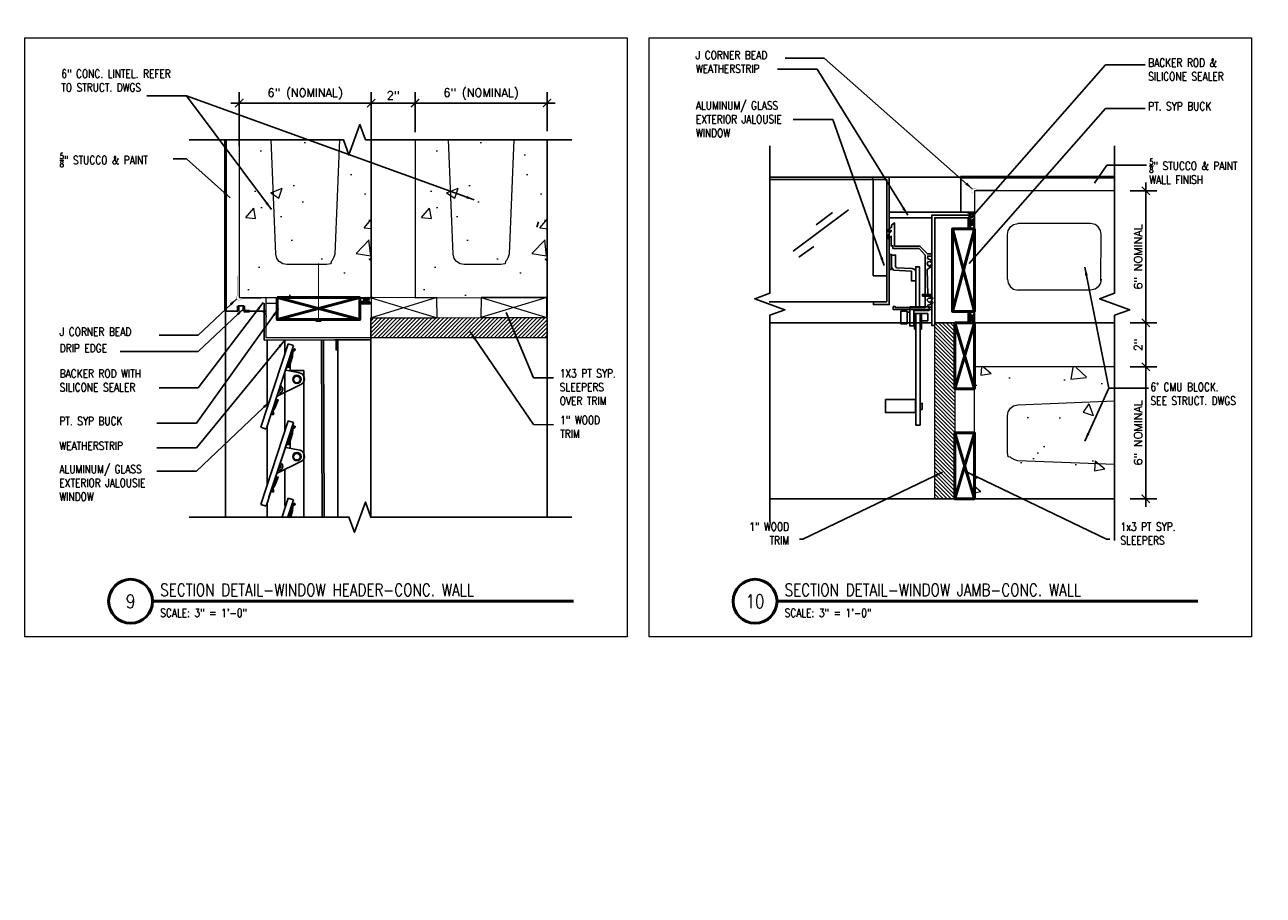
# Model space of a CAD drawing. Header units: inches. Extents: x -3803 to 34213, y -3756 to 4522.
# Tile 51 of 64: x 32536 to 32592, y 3469 to 3508. Entities that reach past the tile are written whole.
import ezdxf
from ezdxf.xclip import XClip

# ---------------------------------------------------------------- set-up
doc = ezdxf.new("R2010")
doc.units = ezdxf.units.IN
doc.header["$LTSCALE"] = 0.011
doc.header["$MEASUREMENT"] = 0
doc.header["$XCLIPFRAME"] = 0
doc.header["$PDMODE"] = 1
doc.layers.get('0').update_dxf_attribs({"linetype": 'CONTINUOUS'})
doc.layers.get('Defpoints').update_dxf_attribs({"linetype": 'CONTINUOUS'})
for name, color, linetype in [('A-elev-1', 1, 'CONTINUOUS'), ('A-elev-4', 4, 'CONTINUOUS'), ('A-elev-8', 8, 'CONTINUOUS'), ('A-elev-9', 9, 'CONTINUOUS'), ('Object', 7, 'CONTINUOUS'), ('woodfill', 254, 'CONTINUOUS')]:
    doc.layers.add(name, color=color, linetype=linetype)
for name, color, linetype, lineweight in [('A-STRC-IDEN-48', 144, 'CONTINUOUS', 50), ('DIM', 4, 'CONTINUOUS', 13), ('G-DIM', 9, 'CONTINUOUS', 18), ('G-NOTE', 134, 'CONTINUOUS', 18), ('G-PEN0', 174, 'CONTINUOUS', 13), ('G-PEN1', 214, 'CONTINUOUS', 18), ('G-PEN2', 8, 'CONTINUOUS', 25), ('G-PEN3', 2, 'CONTINUOUS', 35), ('G-PEN4', 4, 'CONTINUOUS', 50)]:
    doc.layers.add(name, color=color, linetype=linetype, lineweight=lineweight)
doc.layers.add('MS_NONPLOT', color=7, linetype='CONTINUOUS', lineweight=0, plot=False)
doc.styles.add('ROM_SML_004', font='ROMANS.shx', dxfattribs={"width": 0.8, "height": 0.375})
doc.styles.add('ROMANS', font='romans.shx')
doc.styles.add('ROMANS_SML_012', font='ROMANS.shx', dxfattribs={"width": 0.8, "height": 1.125})
doc.dimstyles.new('DIM_004', dxfattribs={"dimscale": 4, "dimtxt": 0.09375, "dimasz": 0.09375, "dimexe": 0.125, "dimexo": 0.09375, "dimgap": 0.03125, "dimtad": 1, "dimdec": 4, "dimrnd": 0.0625, "dimzin": 15, "dimdsep": 46, "dimlunit": 4, "dimtxsty": 'ROMANS', "dimblk1": 'ARCHTICK', "dimblk2": 'ARCHTICK', "dimsah": 1, "dimcen": 0.0625, "dimdle": 0.09375, "dimclrd": 256, "dimclre": 256, "dimclrt": 134, "dimadec": 0, "dimazin": 0, "dimtfac": 1, "dimtdec": 4, "dimtix": 1, "dimtmove": 2, "dimatfit": 3, "dimldrblk": 'ARCHTICK', "dimfxl": 1, "dimtvp": 1.2, "dimfrac": 2, "dimtolj": 1, "dimtzin": 15, "dimarcsym": 0})
doc.dimstyles.new('DIM_004 Leader', dxfattribs={"dimscale": 4, "dimtxt": 0.09375, "dimasz": 0.09375, "dimexe": 0.125, "dimexo": 0.09375, "dimgap": 0.03125, "dimtad": 0, "dimjust": 2, "dimdec": 4, "dimrnd": 0.0625, "dimzin": 15, "dimdsep": 46, "dimlunit": 4, "dimtxsty": 'ROMANS', "dimcen": 0.0625, "dimdle": 0.09375, "dimclrd": 256, "dimclre": 256, "dimclrt": 256, "dimadec": 0, "dimazin": 0, "dimtfac": 1, "dimtdec": 4, "dimtix": 1, "dimtmove": 2, "dimatfit": 3, "dimfxl": 1, "dimtvp": 1.2, "dimfrac": 2, "dimtolj": 1, "dimtzin": 15, "dimarcsym": 0})

# ---------------------------------------------------------------- blocks, each defined once
blk = doc.blocks.new('jalousie door section')
at = {"layer": 'A-elev-8'}
for p, q in [((-2.213, -6), (-2.213, -73.125)), ((-0.758, -6.5), (-0.971, -72.625)), ((-0.662, -6.5), (-0.875, -72.625)), ((0.072, -7.847), (0.07, -70.205))]:
    blk.add_line(p, q, dxfattribs=at)
blk = doc.blocks.new('window on wood')
at = {"layer": 'A-elev-8'}
for p, q in [((-0.019, -1.5), (-0.019, -47.243)), ((4.365, -1.868), (4.508, -46.297)), ((4.461, -1.868), (4.604, -46.439)), ((6.749, -1.75), (6.749, -42.882)), ((3.562, -3.246), (3.562, -44.878))]:
    blk.add_line(p, q, dxfattribs=at)
blk = doc.blocks.new('window on concrete')
at = {"layer": 'A-elev-8'}
for p, q in [((-0.059, 47.998), (-0.045, 47.998)), ((-3.897, 45.903), (-5.138, 42.101)), ((-3.659, 45.825), (-4.901, 42.023)), ((-4.053, 46.069), (-4.053, 45.426)), ((-3.897, 45.903), (-3.659, 45.825)), ((-2.384, 46.076), (-2.241, 1.646)), ((-2.288, 46.076), (-2.145, 1.505)), ((-1.792, 46.078), (-0.139, 46.078)), ((-1.64, 46.078), (-1.621, 6.978)), ((-0.139, 46.173), (-0.139, 5.045)), ((-3.808, 45.37), (-3.808, 44.661)), ((-1.721, 45.624), (-1.64, 45.624)), ((-4.053, 44.62), (-4.053, 41.913)), ((-3.808, 44.679), (-3.187, 44.679)), ((-3.187, 44.679), (-3.187, 2.924)), ((-3.897, 42.391), (-5.138, 38.588)), ((-3.659, 42.313), (-4.901, 38.511)), ((-3.664, 42.269), (-4.775, 38.931)), ((-3.897, 42.391), (-3.659, 42.313)), ((-5.138, 42.101), (-4.901, 42.023)), ((-3.808, 41.857), (-3.808, 41.148)), ((-4.055, 40.153), (-4.055, 38.509)), ((-3.897, 38.878), (-5.138, 35.076)), ((-3.897, 38.878), (-3.659, 38.801)), ((-5.138, 38.588), (-4.901, 38.511)), ((-3.659, 38.801), (-4.901, 34.998))]:
    blk.add_line(p, q, dxfattribs=at)
for points in [[(-1.64, 45.624), (-1.721, 45.624), (-1.721, 46.079), (-4.985, 46.065), (-4.986, 47.749)], [(-4.857, 46.065), (-4.857, 42.963)], [(-1.64, 46.078), (-1.64, 45.624)], [(-4.409, 43.365), (-4.349, 43.35), (-4.5, 42.969), (-4.593, 42.834), (-4.559, 42.699), (-4.606, 42.67), (-4.635, 42.829), (-4.407, 43.365)], [(-4.857, 42.157), (-4.857, 39.451)], [(-4.409, 39.852), (-4.349, 39.838), (-4.5, 39.457), (-4.593, 39.322), (-4.559, 39.187), (-4.606, 39.158), (-4.635, 39.316), (-4.407, 39.853)], [(-4.859, 38.638), (-4.859, 36.046)]]:
    blk.add_lwpolyline(points, dxfattribs=at)
for points in [[(-4.435, 43.506), (-3.318, 44.053, 0.796581), (-3.442, 44.587), (-4.001, 44.699), (-4.009, 44.744), (-3.977, 44.812), (-3.876, 44.832), (-3.853, 44.844), (-3.696, 45.327), (-3.691, 45.536), (-3.574, 45.636), (-3.609, 45.67), (-3.732, 45.563), (-3.746, 45.321), (-3.897, 44.861), (-3.895, 44.844), (-3.883, 44.831)], [(-4.435, 39.994), (-3.318, 40.54, 0.796581), (-3.442, 41.075), (-4.001, 41.187), (-4.009, 41.231), (-3.977, 41.299), (-3.876, 41.32), (-3.853, 41.332), (-3.696, 41.814), (-3.691, 42.023), (-3.574, 42.123), (-3.609, 42.158), (-3.732, 42.05), (-3.746, 41.808), (-3.897, 41.349), (-3.895, 41.332), (-3.883, 41.319)], [(-4.435, 36.482), (-3.318, 37.028, 0.796581), (-3.442, 37.562), (-4.001, 37.675), (-4.009, 37.719), (-3.977, 37.787), (-3.876, 37.807), (-3.853, 37.82), (-3.696, 38.302), (-3.691, 38.511), (-3.574, 38.611), (-3.609, 38.646), (-3.732, 38.538), (-3.746, 38.296), (-3.897, 37.837), (-3.895, 37.819), (-3.883, 37.807)]]:
    blk.add_lwpolyline(points, format="xyb", dxfattribs=at)
for centre, radius in [((-3.503, 44.282), 0.189), ((-3.505, 44.274), 0.147), ((-3.503, 40.77), 0.189), ((-3.505, 40.762), 0.147)]:
    blk.add_circle(centre, radius, dxfattribs=at)
for centre, radius, start, end in [((-4.325, 43.834), 0.178, 253.4617, 68.2475), ((-4.343, 43.845), 0.109, 266.0604, 55.6489), ((-4.325, 40.321), 0.178, 253.4617, 68.2475), ((-4.343, 40.332), 0.109, 266.0604, 55.6489)]:
    blk.add_arc(centre, radius, start, end, dxfattribs=at)
at = {"layer": 'DIM', "ltscale": 10}
blk.add_line((-4.906, 47.752), (-4.906, 48.003), dxfattribs=at)
at = {"layer": 'DIM', "ltscale": 10, "flags": 128}
blk.add_lwpolyline([(-0.647, 47.752), (-0.125, 47.752), (-0.139, 46.173), (-4.905, 46.173), (-4.906, 47.752), (-4.397, 47.752)], dxfattribs=at)
blk = doc.blocks.new('scheme 04')
at = {"layer": 'G-PEN0', "true_color": 0xc7c8ca}
blk.add_hatch(color=9, dxfattribs=at).paths.add_polyline_path([(-61.61, -60), (-61.61, -65.999), (9.908, -65.999), (9.938, -60)])
at = {"layer": 'G-PEN0'}
h = blk.add_hatch(dxfattribs=at)
h.set_pattern_fill('AR-CONC', color=256, scale=0.75, style=0)
h.set_pattern_definition([(50, (-30017.301, -3836.3353), (5.3794514, -0.470641), [0.5625, -6.1875]), (355, (-30017.301, -3836.3353), (-1.040635, 5.641441), [0.45, -4.95]), (100.451444, (-30016.853, -3836.3745), (4.33881635, 5.1707999), [0.4780514, -5.2585658]), (46.1842, (-30017.301, -3834.835), (8.00431, -1.2413946), [0.84375, -9.28125]), (96.635635, (-30016.634, -3834.939), (7.0099646, 7.3058895), [0.7170776, -7.8878532]), (351.184164, (-30017.301, -3834.835), (7.0099646, 7.3058895), [0.675, -7.425]), (21, (-30016.551, -3835.2103), (4.4768029, -3.0196417), [0.5625, -6.1875]), (326, (-30016.551, -3835.2103), (1.824865, 5.4386253), [0.45, -4.95]), (71.451445, (-30016.178, -3835.462), (6.3016678, 2.41898365), [0.4780514, -5.2585658]), (37.5, (-30017.3011, -3836.3353), (0.09119891, 2.4967039), [0, -4.89, 0, -5.025, 0, -4.96875]), (7.5, (-30017.3011, -3836.3353), (1.97302153, 2.95808784), [0, -2.865, 0, -4.7775, 0, -1.89375]), (327.5, (-30018.9736, -3836.3353), (4.00366827, -0.16916154), [0, -1.875, 0, -5.85, 0, -7.7625]), (317.5, (-30019.7236, -3836.3353), (4.37389627, 0.75078737), [0, -2.4375, 0, -3.885, 0, -5.5125])])
h.paths.add_polyline_path([(-137.542, -150.265), (-131.541, -150.265), (-131.542, -190), (-137.542, -190)])
h.paths.add_polyline_path([(-137.47, -90), (-131.433, -90), (-131.541, -101.994), (-137.541, -101.998)])
h = blk.add_hatch(dxfattribs=at)
h.set_pattern_fill('AR-CONC', color=256, scale=0.75, style=0)
h.set_pattern_definition([(50, (-30025.301, -3836.335), (5.3794514, -0.470641), [0.5625, -6.1875]), (355, (-30025.301, -3836.335), (-1.040635, 5.641441), [0.45, -4.95]), (100.451444, (-30024.853, -3836.374), (4.33881635, 5.1707999), [0.4780514, -5.2585658]), (46.1842, (-30025.301, -3834.835), (8.00431, -1.2413946), [0.84375, -9.28125]), (96.635635, (-30024.634, -3834.9385), (7.0099646, 7.3058895), [0.7170776, -7.8878532]), (351.184164, (-30025.301, -3834.835), (7.0099646, 7.3058895), [0.675, -7.425]), (21, (-30024.551, -3835.21), (4.4768029, -3.0196417), [0.5625, -6.1875]), (326, (-30024.551, -3835.21), (1.824865, 5.4386253), [0.45, -4.95]), (71.451445, (-30024.178, -3835.4617), (6.3016678, 2.41898365), [0.4780514, -5.2585658]), (37.5, (-30025.3011, -3836.335), (0.09119891, 2.4967039), [0, -4.89, 0, -5.025, 0, -4.96875]), (7.5, (-30025.301, -3836.335), (1.97302153, 2.95808784), [0, -2.865, 0, -4.7775, 0, -1.89375]), (327.5, (-30026.9736, -3836.335), (4.00366827, -0.16916154), [0, -1.875, 0, -5.85, 0, -7.7625]), (317.5, (-30027.7236, -3836.335), (4.37389627, 0.75078737), [0, -2.4375, 0, -3.885, 0, -5.5125])])
h.paths.add_polyline_path([(-145.541, -94.369), (-139.541, -94.369), (-139.541, -101.994), (-145.541, -101.998)])
at = {"layer": 'woodfill', "ltscale": 10}
h = blk.add_hatch(dxfattribs=at)
h.set_pattern_fill('ANSI31', color=256)
h.set_pattern_definition([(45, (-32264.245, -3810.80105), (-0.08838834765, 0.08838834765), [])])
h.paths.add_polyline_path([(-131.555, -103.824), (-139.555, -103.824), (-139.555, -102.909), (-131.555, -102.909)])
at = {"color": 5, "ltscale": 10}
blk.add_line((9.908, -65.999), (-61.61, -65.999), dxfattribs=at)
at = {"layer": 'A-elev-4', "ltscale": 10}
for p, q in [((-145.587, -102.369), (-145.337, -102.369)), ((-145.587, -102.619), (-146.165, -102.619)), ((-144.321, -102.618), (-145.27, -102.619)), ((-144.57, -102.619), (-145.27, -102.619))]:
    blk.add_line(p, q, dxfattribs=at)
at = {"layer": 'A-elev-9'}
for p, q in [((-138.79, 23.931), (-138.788, -24)), ((-391.976, 22.25), (-391.99, -60)), ((-390.98, 22), (-390.98, -60)), ((-383.732, 22.25), (-383.732, -60)), ((-382.732, 22.5), (-382.732, -60))]:
    blk.add_line(p, q, dxfattribs=at)
at = {"layer": 'DIM', "ltscale": 10}
for p, q in [((-143.812, -102.246), (-143.812, -101.994)), ((-140.062, -102.246), (-140.062, -101.994)), ((-136.548, -101.999), (-139.546, -102.915)), ((-139.533, -102.003), (-136.546, -102.915)), ((-131.556, -101.994), (-134.555, -102.909)), ((-134.541, -101.997), (-131.555, -102.909))]:
    blk.add_line(p, q, dxfattribs=at)
for points in [[(-143.812, -102.994), (-140.062, -102.994), (-140.062, -101.994), (-143.812, -101.994)], [(-136.548, -101.999), (-139.533, -102.003), (-139.546, -102.915), (-136.546, -102.915)], [(-131.556, -101.994), (-134.541, -101.997), (-134.555, -102.909), (-131.555, -102.909)], [(-131.555, -103.824), (-139.555, -103.824), (-139.554, -102.915), (-131.555, -102.909)]]:
    blk.add_lwpolyline(points, close=True, dxfattribs=at)
at = {"layer": 'G-PEN0', "flags": 128}
for points in [[(-145.541, -101.994), (-139.541, -101.994), (-139.541, -94.369), (-145.541, -94.369)], [(-137.541, -102.001), (-131.541, -101.994), (-131.541, -94.369), (-137.541, -94.369)]]:
    blk.add_lwpolyline(points, close=True, dxfattribs=at)
at = {"layer": 'G-PEN1'}
for p, q in [((-143.881, -100.014), (-144.111, -94.369)), ((-140.97, -94.369), (-141.2, -100.014)), ((-135.81, -100.014), (-136.041, -94.369)), ((-133.041, -94.369), (-133.271, -100.014)), ((-143.831, -100.219), (-143.881, -100.014)), ((-143.831, -100.219), (-143.881, -100.014)), ((-143.728, -100.355), (-143.831, -100.219)), ((-141.241, -100.159), (-141.318, -100.305)), ((-141.2, -100.014), (-141.241, -100.159)), ((-135.76, -100.219), (-135.81, -100.014)), ((-135.657, -100.355), (-135.76, -100.219)), ((-133.311, -100.159), (-133.388, -100.305)), ((-133.271, -100.014), (-133.311, -100.159)), ((-143.558, -100.462), (-143.728, -100.355)), ((-143.381, -100.494), (-143.558, -100.462)), ((-141.575, -100.494), (-143.381, -100.494)), ((-141.382, -100.458), (-141.575, -100.494)), ((-141.359, -100.36), (-141.382, -100.458)), ((-141.318, -100.305), (-141.359, -100.36)), ((-135.487, -100.462), (-135.657, -100.355)), ((-135.311, -100.494), (-135.487, -100.462)), ((-133.645, -100.494), (-135.311, -100.494)), ((-133.453, -100.458), (-133.645, -100.494)), ((-133.43, -100.36), (-133.453, -100.458)), ((-133.388, -100.305), (-133.43, -100.36))]:
    blk.add_line(p, q, dxfattribs=at)
at = {"layer": 'G-PEN2'}
for p, q in [((-139.541, -94.369), (-139.541, -101.994)), ((-131.541, -94.369), (-131.541, -101.994)), ((-131.541, -101.994), (-131.541, -149.997)), ((-146.166, -149.749), (-146.165, -102.62))]:
    blk.add_line(p, q, dxfattribs=at)
at = {"layer": 'G-PEN4'}
for p, q in [((-146.166, -60), (-146.165, -102.62)), ((-145.587, -102.369), (-145.587, -102.619)), ((-145.337, -102.369), (-145.337, -102.619)), ((-145.07, -102.619), (-145.337, -102.619))]:
    blk.add_line(p, q, dxfattribs=at)
for name, p in [('window on wood', (-145.539, 24)), ('jalousie door section', (-387.731, 22.007)), ('window on concrete', (-139.415, -149.997))]:
    blk.add_blockref(name, p)
blk = doc.blocks.new('A')
ref = blk.add_blockref('scheme 04', (400.80257, -7.10953))
XClip(ref).set_block_clipping_path([(-395.2683086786, 12.9278415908), (-376.5909358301, 29.2725351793)])
blk = doc.blocks.new('F')
ref = blk.add_blockref('scheme 04', (154.54504, -8.04816))
XClip(ref).set_block_clipping_path([(-152.4451023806, 13.4025802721), (-128.3997334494, 30.5076169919)])
blk = doc.blocks.new('_ArchTick')
at = {"color": 0, "linetype": 'ByBlock', "const_width": 0.15}
blk.add_lwpolyline([(-0.5, -0.5), (0.5, 0.5)], dxfattribs=at)
blk = doc.blocks.new('*D274')
at = {"layer": 'Defpoints', "color": 0, "ltscale": 10, "transparency": 16777216}
for p in [(15.754, 24.275), (9.753, 21.952), (15.754, 21.952)]:
    blk.add_point(p, dxfattribs=at)
at = {"layer": 'G-DIM', "lineweight": -2, "ltscale": 10, "transparency": 16777216}
for p, q in [((9.378, 24.275), (16.129, 24.275)), ((9.753, 22.327), (9.753, 24.775)), ((15.754, 22.327), (15.754, 24.775))]:
    blk.add_line(p, q, dxfattribs=at)
at = {"layer": 'G-DIM', "lineweight": -2, "ltscale": 10, "transparency": 16777216, "xscale": 0.375, "yscale": 0.375, "zscale": 0.375, "rotation": 180}
blk.add_blockref('_ArchTick', (9.753, 24.275), dxfattribs=at)
at = {"layer": 'G-DIM', "lineweight": -2, "ltscale": 10, "transparency": 16777216, "xscale": 0.375, "yscale": 0.375, "zscale": 0.375}
blk.add_blockref('_ArchTick', (15.754, 24.275), dxfattribs=at)
at = {"layer": 'G-DIM', "color": 134, "ltscale": 10, "transparency": 16777216, "insert": (12.754, 24.686), "char_height": 0.375, "attachment_point": 5, "style": 'ROMANS'}
blk.add_mtext('\\A1;6" (NOMINAL)', dxfattribs=at)
blk = doc.blocks.new('*D275')
at = {"layer": 'Defpoints', "color": 0, "ltscale": 10, "transparency": 16777216}
for p in [(17.753, 24.275), (15.754, 22.574), (17.753, 22.574)]:
    blk.add_point(p, dxfattribs=at)
at = {"layer": 'G-DIM', "lineweight": -2, "ltscale": 10, "transparency": 16777216}
for p, q in [((15.379, 24.275), (18.128, 24.275)), ((15.754, 22.949), (15.754, 24.775)), ((17.753, 22.949), (17.753, 24.775))]:
    blk.add_line(p, q, dxfattribs=at)
at = {"layer": 'G-DIM', "lineweight": -2, "ltscale": 10, "transparency": 16777216, "xscale": 0.375, "yscale": 0.375, "zscale": 0.375, "rotation": 180}
blk.add_blockref('_ArchTick', (15.754, 24.275), dxfattribs=at)
at = {"layer": 'G-DIM', "lineweight": -2, "ltscale": 10, "transparency": 16777216, "xscale": 0.375, "yscale": 0.375, "zscale": 0.375}
blk.add_blockref('_ArchTick', (17.753, 24.275), dxfattribs=at)
at = {"layer": 'G-DIM', "color": 134, "ltscale": 10, "transparency": 16777216, "insert": (16.754, 24.623), "char_height": 0.375, "attachment_point": 5, "style": 'ROMANS'}
blk.add_mtext('\\A1;2"', dxfattribs=at)
blk = doc.blocks.new('*D276')
at = {"layer": 'Defpoints', "color": 0, "ltscale": 10, "transparency": 16777216}
for p in [(23.753, 24.275), (17.753, 22.621), (23.753, 22.621)]:
    blk.add_point(p, dxfattribs=at)
at = {"layer": 'G-DIM', "lineweight": -2, "ltscale": 10, "transparency": 16777216}
for p, q in [((17.378, 24.275), (24.128, 24.275)), ((17.753, 22.996), (17.753, 24.775)), ((23.753, 22.996), (23.753, 24.775))]:
    blk.add_line(p, q, dxfattribs=at)
at = {"layer": 'G-DIM', "lineweight": -2, "ltscale": 10, "transparency": 16777216, "xscale": 0.375, "yscale": 0.375, "zscale": 0.375, "rotation": 180}
blk.add_blockref('_ArchTick', (17.753, 24.275), dxfattribs=at)
at = {"layer": 'G-DIM', "lineweight": -2, "ltscale": 10, "transparency": 16777216, "xscale": 0.375, "yscale": 0.375, "zscale": 0.375}
blk.add_blockref('_ArchTick', (23.753, 24.275), dxfattribs=at)
at = {"layer": 'G-DIM', "color": 134, "ltscale": 10, "transparency": 16777216, "insert": (20.753, 24.686), "char_height": 0.375, "attachment_point": 5, "style": 'ROMANS'}
blk.add_mtext('\\A1;6" (NOMINAL)', dxfattribs=at)
blk = doc.blocks.new('*D277')
at = {"layer": 'Defpoints', "color": 0, "ltscale": 10, "transparency": 16777216}
for p in [(21.501, 20.281), (21.501, 14.278), (22.587, 14.278)]:
    blk.add_point(p, dxfattribs=at)
at = {"layer": 'G-DIM', "lineweight": -2, "ltscale": 10, "transparency": 16777216}
for p, q in [((21.876, 20.281), (23.087, 20.281)), ((22.587, 20.656), (22.587, 13.903)), ((21.876, 14.278), (23.087, 14.278))]:
    blk.add_line(p, q, dxfattribs=at)
at = {"layer": 'G-DIM', "lineweight": -2, "ltscale": 10, "transparency": 16777216, "xscale": 0.375, "yscale": 0.375, "zscale": 0.375}
for p, rotation in [((22.587, 20.281), 90), ((22.587, 14.278), 270)]:
    blk.add_blockref('_ArchTick', p, dxfattribs=dict(at, rotation=rotation))
at = {"layer": 'G-DIM', "color": 134, "ltscale": 10, "transparency": 16777216, "insert": (22.239, 17.28), "char_height": 0.375, "attachment_point": 5, "rotation": 90, "style": 'ROMANS'}
blk.add_mtext('\\A1;6" NOMINAL', dxfattribs=at)
blk = doc.blocks.new('*D278')
at = {"layer": 'Defpoints', "color": 0, "ltscale": 10, "transparency": 16777216}
for p in [(21.501, 14.278), (21.501, 12.28), (22.587, 12.28)]:
    blk.add_point(p, dxfattribs=at)
at = {"layer": 'G-DIM', "lineweight": -2, "ltscale": 10, "transparency": 16777216}
for p, q in [((22.587, 14.653), (22.587, 11.905)), ((21.876, 14.278), (23.087, 14.278)), ((21.876, 12.28), (23.087, 12.28))]:
    blk.add_line(p, q, dxfattribs=at)
at = {"layer": 'G-DIM', "lineweight": -2, "ltscale": 10, "transparency": 16777216, "xscale": 0.375, "yscale": 0.375, "zscale": 0.375}
for p, rotation in [((22.587, 14.278), 90), ((22.587, 12.28), 270)]:
    blk.add_blockref('_ArchTick', p, dxfattribs=dict(at, rotation=rotation))
at = {"layer": 'G-DIM', "color": 134, "ltscale": 10, "transparency": 16777216, "insert": (22.239, 13.279), "char_height": 0.375, "attachment_point": 5, "rotation": 90, "style": 'ROMANS'}
blk.add_mtext('\\A1;2"', dxfattribs=at)
blk = doc.blocks.new('*D279')
at = {"layer": 'Defpoints', "color": 0, "ltscale": 10, "transparency": 16777216}
for p in [(21.501, 12.28), (21.501, 6.28), (22.587, 6.28)]:
    blk.add_point(p, dxfattribs=at)
at = {"layer": 'G-DIM', "lineweight": -2, "ltscale": 10, "transparency": 16777216}
for p, q in [((22.587, 12.655), (22.587, 5.905)), ((21.876, 12.28), (23.087, 12.28)), ((21.876, 6.28), (23.087, 6.28))]:
    blk.add_line(p, q, dxfattribs=at)
at = {"layer": 'G-DIM', "lineweight": -2, "ltscale": 10, "transparency": 16777216, "xscale": 0.375, "yscale": 0.375, "zscale": 0.375}
for p, rotation in [((22.587, 12.28), 90), ((22.587, 6.28), 270)]:
    blk.add_blockref('_ArchTick', p, dxfattribs=dict(at, rotation=rotation))
at = {"layer": 'G-DIM', "color": 134, "ltscale": 10, "transparency": 16777216, "insert": (22.239, 9.28), "char_height": 0.375, "attachment_point": 5, "rotation": 90, "style": 'ROMANS'}
blk.add_mtext('\\A1;6" NOMINAL', dxfattribs=at)
blk = doc.blocks.new('I')
at = {"layer": 'A-elev-1', "ltscale": 10}
blk.add_circle((15.3348, 15.33167), 0.08401, dxfattribs=at)
for centre, radius, start, end in [((15.56621, 15.30229), 0.13393, 108.13716, 247.765847), ((15.62918, 15.30229), 0.13393, 108.13716, 247.765847), ((15.70035, 15.30229), 0.13393, 108.13716, 247.765847), ((15.77152, 15.30229), 0.13393, 108.13716, 247.765847), ((10.74487, 14.5759), 0.23002, 354.542541, 95.012054)]:
    blk.add_arc(centre, radius, start, end, dxfattribs=at)
at = {"layer": 'A-elev-8'}
blk.add_line((23.36778, 18.86791), (23.29018, 18.63026), dxfattribs=at)
at = {"layer": 'G-PEN3', "ltscale": 10, "const_width": 0.05}
for points in [[(13.35768, 14.33814), (13.35768, 16.98848)], [(13.23268, 14.33814), (13.48268, 14.33814)]]:
    blk.add_lwpolyline(points, dxfattribs=at)
at = {"layer": 'G-PEN3', "ltscale": 5, "const_width": 0.01}
blk.add_lwpolyline([(9.69199, 16.42982), (9.69199, 15.53806, 1.30319059), (9.86275, 15.36731), (10.75449, 15.36731)], format="xyb", dxfattribs=at)
at = {"layer": 'G-PEN4', "ltscale": 10}
for p, q in [((11.48268, 15.42718), (15.23268, 14.42718)), ((15.23268, 15.42718), (11.48268, 14.42718)), ((15.75253, 15.17698), (15.23112, 15.17991))]:
    blk.add_line(p, q, dxfattribs=at)
blk.add_lwpolyline([(11.48268, 15.42718), (15.23268, 15.42718), (15.23268, 14.42718), (11.48268, 14.42718), (11.48268, 15.42718)], dxfattribs=at)
at = {"layer": 'Object', "linetype": 'Continuous'}
for points in [[(24.87709, 22.60768), (15.49291, 22.60768), (15.24291, 23.29455), (14.74291, 21.92081), (14.49291, 22.60768), (7.47146, 22.60768)], [(24.87709, 5.44113), (15.74555, 5.44113), (15.49555, 6.128), (14.99555, 4.75426), (14.74555, 5.44113), (7.47146, 5.44113)]]:
    blk.add_lwpolyline(points, dxfattribs=at)
ref = blk.add_blockref('scheme 04', (155.29509, 117.42386))
XClip(ref).set_block_clipping_path([(-149.4889157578, -112.0168778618), (-128.3641701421, -94.7998826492)])
at = {"layer": 'G-NOTE', "char_height": 0.375, "style": 'ROM_SML_004'}
for s, insert, attachment_point in [('6" CONC. LINTEL. REFER TO STRUCT. DWGS', (1.66231, 25.79712), 1), ('\\A1;{\\H0.7x;\\S5/8;\\H1.42857x;" STUCCO & PAINT }', (1.58962, 21.99598), 1), ('\\A1;J CORNER BEAD', (1.58962, 14.06045), 1), ('\\A1;DRIP EDGE', (1.58962, 13.3136), 1), ('\\A1;BACKER ROD WITH\\PSILICONE SEALER', (1.58962, 12.16091), 1), ('\\pxql;1X3 PT SYP.\\PSLEEPERS\\POVER TRIM', (30.22342, 12.16827), 3), ('PT. SYP BUCK', (1.57562, 10.00021), 1), ('\\pxql;1" WOOD\\PTRIM', (30.2436, 10.04368), 3), ('WEATHERSTRIP', (1.57562, 8.87464), 1), ('ALUMINUM/ GLASS\\PEXTERIOR JALOUSIE\\PWINDOW', (1.57562, 7.81221), 1)]:
    blk.add_mtext_dynamic_manual_height_columns(s, width=5.8915306, gutter_width=1.875, heights=[0], dxfattribs=dict(at, insert=insert, attachment_point=attachment_point))
at = {"layer": 'G-DIM', "ltscale": 10}
for base, p1, p2, picture, middle in [((15.75449, 24.27503), (9.75257, 21.95192), (15.75449, 21.95192), '*D274', (12.75353, 24.68574)), ((23.75275, 24.27503), (17.75279, 22.62086), (23.75275, 22.62086), '*D276', (20.75277, 24.68574))]:
    dim = blk.add_linear_dim(base=base, p1=p1, p2=p2, text='<> (NOMINAL)', dimstyle='DIM_004', dxfattribs=at)
    dim.commit()
    dim.dimension.update_dxf_attribs({"geometry": picture, "text_midpoint": middle})
dim = blk.add_linear_dim(base=(17.75279, 24.27503), p1=(15.75449, 22.57353), p2=(17.75279, 22.57353), dimstyle='DIM_004', dxfattribs=at)
dim.commit()
dim.dimension.update_dxf_attribs({"geometry": '*D275', "text_midpoint": (16.75364, 24.62324)})
at = {"layer": 'G-NOTE'}
for points in [[(11.2243, 19.43532), (7.35474, 24.59772), (5.55185, 24.59772)], [(20.44544, 19.86957), (7.35474, 24.59772), (6.74878, 24.59772)], [(9.34752, 19.9603), (7.35474, 21.74338), (6.74878, 21.74338)], [(9.6411, 15.3772), (7.88759, 13.71753), (6.11595, 13.71753)], [(9.95773, 14.93004), (7.88759, 12.97068), (4.34431, 12.97068)], [(11.54137, 14.92667), (7.8115, 9.71632), (6.0086, 9.71632)], [(10.84958, 15.20816), (7.88759, 11.32374), (6.11595, 11.32374)], [(21.89437, 14.74705), (23.14507, 11.77949), (24.04652, 11.77214)], [(20.25259, 13.86371), (23.14507, 9.6549), (24.04652, 9.64754)], [(11.82704, 13.49507), (7.8115, 8.59074), (6.0086, 8.59074)], [(11.14839, 10.7047), (7.8115, 7.52832), (6.0086, 7.52832)]]:
    blk.add_leader(points, dimstyle='DIM_004 Leader', override={"dimgap": 0.03125, "dimtad": 0}, dxfattribs=at)
blk = doc.blocks.new('J')
at = {"layer": 'G-PEN0'}
h = blk.add_hatch(dxfattribs=at)
h.set_pattern_fill('AR-CONC', color=256, scale=0.75, angle=-90, style=0)
h.set_pattern_definition([(320, (-3719.55, 29892.039), (-0.470641, -5.3794514), [0.5625, -6.1875]), (265, (-3719.55, 29892.039), (5.641441, 1.040635), [0.45, -4.95]), (10.451444, (-3719.5894, 29891.5905), (5.1707999, -4.33881635), [0.4780514, -5.2585658]), (316.1842, (-3718.05, 29892.039), (-1.2413946, -8.00431), [0.84375, -9.28125]), (6.635635, (-3718.154, 29891.372), (7.3058895, -7.0099646), [0.7170776, -7.8878532]), (261.184164, (-3718.05, 29892.039), (7.3058895, -7.0099646), [0.675, -7.425]), (291, (-3718.425, 29891.289), (-3.0196417, -4.4768029), [0.5625, -6.1875]), (236, (-3718.425, 29891.289), (5.4386253, -1.824865), [0.45, -4.95]), (341.451445, (-3718.677, 29890.916), (2.41898365, -6.3016678), [0.4780514, -5.2585658]), (307.5, (-3719.5502, 29892.0388), (2.4967039, -0.09119891), [0, -4.89, 0, -5.025, 0, -4.96875]), (277.5, (-3719.5502, 29892.0388), (2.95808784, -1.97302153), [0, -2.865, 0, -4.7775, 0, -1.89375]), (237.5, (-3719.5502, 29893.7113), (-0.16916154, -4.00366827), [0, -1.875, 0, -5.85, 0, -7.7625]), (227.5, (-3719.5502, 29894.4613), (0.75078737, -4.37389627), [0, -2.4375, 0, -3.885, 0, -5.5125])])
h.paths.add_polyline_path([(21.16735, 6.22092), (21.16735, 12.24072), (14.7871, 12.2783), (14.79104, 6.27834)])
at = {"layer": 'woodfill', "ltscale": 10}
h = blk.add_hatch(dxfattribs=at)
h.set_pattern_fill('ANSI31', color=256, angle=-90)
h.set_pattern_definition([(315, (-3693.99201, 32138.96883), (0.08838834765, 0.08838834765), [])])
h.paths.add_polyline_path([(12.98458, 6.27834), (12.98458, 14.27834), (13.90032, 14.27834), (13.89978, 6.27834)])
at = {"layer": 'A-elev-1', "ltscale": 10}
for centre in [(14.69289, 18.65224), (14.69289, 14.69799)]:
    blk.add_circle(centre, 0.08401, dxfattribs=at)
for centre, start, end in [((14.43554, 19.17842), 292.234153, 71.86284), ((14.50672, 19.17842), 292.234153, 71.86284), ((14.57789, 19.17842), 292.234153, 71.86284), ((14.64086, 19.17842), 292.234153, 71.86284), ((14.66351, 19.08896), 202.234153, 341.86284), ((14.66351, 19.01778), 202.234153, 341.86284), ((14.66351, 18.94661), 202.234153, 341.86284), ((14.66351, 18.88365), 202.234153, 341.86284), ((14.66351, 14.46658), 18.13716, 157.765847), ((14.66351, 14.40362), 18.13716, 157.765847), ((14.66351, 14.33244), 18.13716, 157.765847), ((14.66351, 14.26127), 18.13716, 157.765847)]:
    blk.add_arc(centre, 0.13393, start, end, dxfattribs=at)
at = {"layer": 'A-elev-4', "ltscale": 10}
for q in [(14.16627, 20.90302), (14.79113, 19.30802)]:
    blk.add_line((14.16626, 19.30802), q, dxfattribs=at)
blk.add_lwpolyline([(14.54859, 19.05802), (12.98458, 19.05802), (12.98458, 14.27834), (14.54724, 14.28026)], dxfattribs=at)
at = {"layer": 'A-elev-8'}
for p, q in [((5.45576, 20.79673), (10.80673, 20.79673)), ((10.80673, 20.79673), (10.80673, 15.2389)), ((9.06828, 19.42329), (6.54449, 17.53635)), ((8.342, 19.2963), (7.59755, 18.73384)), ((6.79866, 17.26421), (7.48862, 17.75408)), ((10.80673, 15.2389), (5.45576, 15.2389)), ((12.42803, 15.56989), (12.42803, 15.48937)), ((12.85958, 14.27834), (5.45576, 14.27834))]:
    blk.add_line(p, q, dxfattribs=at)
for points in [[(10.19654, 15.23187), (10.19654, 15.11277), (10.91473, 15.11277), (10.91473, 20.90305), (10.15212, 20.90305), (10.15212, 20.78554)], [(14.54859, 19.18302), (12.85958, 19.18302), (12.85958, 14.15319), (12.98458, 14.15526)], [(12.86938, 19.18934), (12.8694, 19.18302)], [(12.85958, 14.88054), (11.1016, 14.88054), (11.1016, 15.01595), (11.18813, 15.01595), (11.18813, 14.98209), (12.55445, 14.98209), (12.55445, 17.35903), (12.27224, 17.66072), (11.08269, 17.66072), (11.08269, 17.77536), (10.99818, 17.77536), (10.99818, 18.22791), (10.88346, 18.09516), (10.85927, 18.2641), (11.0042, 18.42701), (11.0042, 18.42701), (11.00688, 18.48781), (10.87409, 18.41198), (10.87647, 18.53757), (11.02447, 18.62528), (11.01687, 18.72033), (11.16144, 18.82676), (11.16144, 18.82676), (11.16144, 17.77379), (12.3141, 17.77379), (12.65264, 17.41645), (12.85958, 17.41645)], [(12.11382, 16.18899), (11.92971, 16.18899), (11.92971, 16.62485), (11.11343, 16.67282), (11.0214, 16.80477), (11.01339, 17.36058), (11.20546, 17.36058), (11.20546, 16.84076), (11.24947, 16.78878), (11.95372, 16.74881), (12.08581, 16.70081), (12.12182, 16.61685)], [(12.85958, 17.02132), (12.76679, 17.07432), (12.67928, 17.05532), (12.64125, 16.97549), (12.67546, 16.89946), (12.73636, 16.85003), (12.82764, 16.91087), (12.85429, 16.92606), (12.85958, 16.91874)], [(12.85958, 17.31761), (12.67168, 17.31761), (12.66407, 17.20737), (12.85958, 17.10802)], [(12.29251, 15.00602), (12.29251, 16.83091), (12.12648, 16.83091), (12.12648, 14.99326)], [(12.85958, 16.83497), (12.77057, 16.78922), (12.6945, 16.73979), (12.63852, 16.7111), (12.67304, 15.57305), (12.77277, 15.4849), (12.88397, 15.4466), (12.89927, 15.39294), (12.84176, 15.35462), (12.79576, 15.40445), (12.70756, 15.40445), (12.64622, 15.33931), (12.66156, 15.278), (12.71525, 15.22434), (12.79576, 15.22051), (12.83411, 15.278), (12.90987, 15.20871), (12.76226, 15.11652), (12.66381, 15.06733), (12.68227, 14.99972), (12.84835, 14.99972), (12.8422, 15.06119), (12.85958, 15.06119)], [(12.85958, 15.56989), (12.42803, 15.56989), (12.42803, 15.48937)], [(12.85958, 15.48937), (12.42803, 15.48937)], [(12.74041, 14.84206), (12.74041, 15.00494), (11.84766, 15.00494), (11.84766, 14.13877), (12.0366, 14.13877), (12.0366, 14.84206), (12.74041, 14.84206)]]:
    blk.add_lwpolyline(points, dxfattribs=at)
for points in [[(10.19232, 16.4183), (10.80321, 16.4183), (10.80321, 20.79528), (10.19232, 20.79528)], [(11.02644, 16.70687), (10.9261, 16.70687), (10.9261, 17.38695), (11.02644, 17.38695)], [(11.72827, 14.23128), (11.44711, 14.23128), (11.44711, 14.80685), (11.72827, 14.80685)], [(11.84855, 14.27584), (11.73026, 14.27584), (11.73026, 14.76809), (11.84855, 14.76809)], [(12.06721, 14.69747), (12.13044, 14.69747), (12.13044, 13.99669), (12.06721, 13.99669)], [(12.32329, 9.62149), (12.13044, 9.62149), (12.13044, 14.69747), (12.32329, 14.69747)], [(12.32329, 14.69747), (12.38652, 14.69747), (12.38652, 13.99669), (12.32329, 13.99669)], [(12.66614, 14.36334), (12.3885, 14.36334), (12.3885, 14.69892), (12.66614, 14.69892)], [(12.11081, 10.19985), (10.7506, 10.19985), (10.7506, 10.78572), (12.11081, 10.78572)], [(12.41993, 10.3366), (12.32261, 10.3366), (12.32261, 10.61694), (12.41993, 10.61694)]]:
    blk.add_lwpolyline(points, close=True, dxfattribs=at)
at = {"layer": 'DIM', "ltscale": 10}
blk.add_lwpolyline([(12.98458, 6.27834), (12.98458, 14.27834), (13.89453, 14.2783), (13.89978, 6.27834)], close=True, dxfattribs=at)
at = {"layer": 'G-PEN0', "flags": 128}
for points in [[(21.16735, 20.2783), (14.79104, 20.2783), (14.79158, 14.27834), (21.16735, 14.2783)], [(21.16735, 12.2783), (14.78445, 12.2783), (14.79104, 6.27834), (21.16735, 6.27834)]]:
    blk.add_lwpolyline(points, dxfattribs=at)
at = {"layer": 'G-PEN1'}
for p, q in [((16.32328, 18.47505), (16.43035, 18.64469)), ((16.43035, 18.64469), (16.56579, 18.74776)), ((16.56574, 18.74776), (16.7706, 18.798)), ((16.56579, 18.74776), (16.77065, 18.798)), ((20.07576, 18.798), (16.77065, 18.798)), ((20.28062, 18.74776), (20.07576, 18.798)), ((20.28067, 18.74776), (20.07581, 18.798)), ((20.41606, 18.64469), (20.28062, 18.74776)), ((20.52313, 18.47505), (20.41606, 18.64469)), ((16.29104, 18.29842), (16.32328, 18.47505)), ((16.29104, 16.26073), (16.29104, 18.29842)), ((20.55537, 18.29842), (20.52313, 18.47505)), ((20.53925, 16.17241), (20.55537, 18.29842)), ((16.29104, 16.26073), (16.32328, 16.0841)), ((16.32328, 16.0841), (16.43035, 15.91446)), ((16.43035, 15.91446), (16.56579, 15.81139)), ((16.56574, 15.81139), (16.7706, 15.76115)), ((16.56579, 15.81139), (16.77065, 15.76115)), ((20.28062, 15.81139), (20.07576, 15.76115)), ((20.28067, 15.81139), (20.07581, 15.76115)), ((20.41606, 15.91446), (20.28062, 15.81139)), ((20.52313, 16.0841), (20.41606, 15.91446)), ((20.55537, 16.26073), (20.52313, 16.0841)), ((20.07581, 15.76115), (16.77065, 15.76115)), ((16.77065, 10.54787), (21.16735, 10.72734)), ((16.29104, 10.04829), (16.32328, 10.22492)), ((16.32328, 10.22492), (16.43035, 10.39456)), ((16.43035, 10.39456), (16.56579, 10.49763)), ((16.56579, 10.49763), (16.77065, 10.54787)), ((16.29104, 8.38311), (16.29104, 10.04829)), ((16.32669, 8.19029), (16.29104, 8.38311)), ((16.42494, 8.1678), (16.32669, 8.19029)), ((16.48016, 8.126), (16.42494, 8.1678)), ((16.6265, 8.04898), (16.48016, 8.126)), ((16.77065, 8.00876), (16.6265, 8.04898)), ((21.16735, 7.8293), (16.77065, 8.00876))]:
    blk.add_line(p, q, dxfattribs=at)
at = {"layer": 'G-PEN2'}
for p, q in [((5.48912, 20.90305), (14.16551, 20.90302)), ((14.16626, 19.30802), (10.91473, 19.30802)), ((12.85958, 19.05802), (10.91473, 19.05802)), ((21.16735, 14.2783), (14.79158, 14.27834)), ((14.79104, 6.27834), (5.45576, 6.27834)), ((21.16735, 6.27834), (14.79104, 6.27834))]:
    blk.add_line(p, q, dxfattribs=at)
at = {"layer": 'G-PEN4'}
blk.add_line((21.16735, 20.90306), (14.16526, 20.90302), dxfattribs=at)
at = {"layer": 'G-PEN4', "ltscale": 10}
for p, q in [((14.53636, 18.54398), (14.53956, 19.05802)), ((14.78841, 18.55011), (13.78841, 14.80011)), ((14.78841, 14.80011), (13.78841, 18.55011)), ((14.53821, 14.28026), (14.54113, 14.80167)), ((13.89453, 14.2783), (14.79158, 11.2783)), ((14.79158, 14.27829), (13.89453, 11.2783)), ((13.89453, 9.27834), (14.79158, 6.27834)), ((14.79158, 9.27833), (13.89453, 6.27834))]:
    blk.add_line(p, q, dxfattribs=at)
blk.add_lwpolyline([(14.78841, 18.55011), (14.78841, 14.80011), (13.78841, 14.80011), (13.78841, 18.55011), (14.78841, 18.55011)], dxfattribs=at)
for points in [[(13.89453, 14.2783), (14.79158, 14.27829), (14.79158, 11.2783), (13.89453, 11.2783)], [(13.89453, 9.27834), (14.79158, 9.27833), (14.79158, 6.27834), (13.89453, 6.27834)]]:
    blk.add_lwpolyline(points, close=True, dxfattribs=at)
at = {"layer": 'Object', "linetype": 'Continuous'}
for points in [[(5.48912, 22.33742), (5.48912, 15.62748), (4.80225, 15.37748), (6.17599, 14.87748), (5.48912, 14.62748), (5.48912, 5.21712)], [(21.16735, 22.33742), (21.16735, 15.62748), (20.48048, 15.37748), (21.85422, 14.87748), (21.16735, 14.62748), (21.16735, 4.3776)]]:
    blk.add_lwpolyline(points, dxfattribs=at)
at = {"layer": 'G-NOTE', "char_height": 0.375, "style": 'ROM_SML_004'}
for s, insert, attachment_point in [('\\A1;J CORNER BEAD', (2.1133, 26.64163), 1), ('WEATHERSTRIP', (2.12236, 26.02084), 1), ('BACKER ROD & \\PSILICONE SEALER', (22.69493, 26.29881), 1), ('ALUMINUM/ GLASS\\PEXTERIOR JALOUSIE\\PWINDOW', (2.12236, 24.35288), 1), ('PT. SYP BUCK', (22.69493, 24.31914), 1), ("6' CMU BLOCK.\\PSEE STRUCT. DWGS", (22.80042, 11.54854), 1), ('1" WOOD\\PTRIM', (6.36323, 5.19614), 3), ('1x3 PT SYP.\\PSLEEPERS ', (21.43242, 5.19614), 1)]:
    blk.add_mtext_dynamic_manual_height_columns(s, width=5.8915306, gutter_width=1.875, heights=[0], dxfattribs=dict(at, insert=insert, attachment_point=attachment_point))
at = {"layer": 'G-DIM', "ltscale": 10}
for base, p1, p2, picture, middle in [((22.58711, 14.27834), (21.50079, 20.28081), (21.50079, 14.27834), '*D277', (22.23889, 17.27957)), ((22.58711, 6.28008), (21.50079, 12.28004), (21.50079, 6.28008), '*D279', (22.23889, 9.28006))]:
    dim = blk.add_linear_dim(base=base, p1=p1, p2=p2, angle=90, text='<> NOMINAL', dimstyle='DIM_004', dxfattribs=at)
    dim.commit()
    dim.dimension.update_dxf_attribs({"geometry": picture, "text_midpoint": middle})
dim = blk.add_linear_dim(base=(22.58711, 12.28004), p1=(21.50079, 14.27834), p2=(21.50079, 12.28004), angle=90, dimstyle='DIM_004', dxfattribs=at)
dim.commit()
dim.dimension.update_dxf_attribs({"geometry": '*D278', "text_midpoint": (22.23889, 13.27919)})
at = {"layer": 'G-NOTE'}
for points in [[(14.70096, 20.36668), (7.95025, 26.32014), (6.17861, 26.32014)], [(14.54665, 18.95236), (20.75908, 26.01492), (22.56198, 26.01492)], [(11.75755, 19.17707), (7.63711, 25.81455), (5.83421, 25.81455)], [(14.54665, 16.97268), (20.75908, 24.03525), (22.56198, 24.03525)], [(10.68955, 16.88779), (8.35825, 23.52527), (6.55535, 23.52527)], [(20.25185, 20.62636), (20.80984, 21.45075), (22.61274, 21.45075)], [(19.81656, 16.80577), (20.90522, 11.30745), (22.70812, 11.30745)], [(19.81656, 8.90473), (20.90522, 11.30745), (22.70812, 11.30745)], [(13.33931, 7.48488), (6.99455, 4.43394), (6.83837, 4.43394)], [(14.45633, 7.48488), (20.8011, 4.43394), (20.95728, 4.43394)]]:
    blk.add_leader(points, dimstyle='DIM_004 Leader', override={"dimgap": 0.03125, "dimtad": 0}, dxfattribs=at)

msp = doc.modelspace()

# ---------------------------------------------------------------- linework, layer by layer
at = {"layer": 'A-STRC-IDEN-48'}
for p, q in [((32541.6945413, 3482.2619555), (32560.8322875, 3482.2619555)), ((32570.0945413, 3482.2619555), (32589.2322875, 3482.2619555))]:
    msp.add_line(p, q, dxfattribs=at)
for centre in [(32540.6945413, 3482.2619555), (32569.0945413, 3482.2619555)]:
    msp.add_circle(centre, 1, dxfattribs=at)
at = {"layer": 'G-PEN3', "ltscale": 5, "const_width": 0.01}
msp.add_lwpolyline([(32580.0694715, 3500.9888699), (32579.1777159, 3500.9888699, 1.3031905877), (32579.0069659, 3500.8181111), (32579.0069659, 3499.9263643)], format="xyb", dxfattribs=at)
at = {"layer": 'MS_NONPLOT'}
for points in [[(32535.8801157, 3507.8980665), (32563.2801157, 3507.8980665), (32563.2801157, 3480.6480665), (32535.8801157, 3480.6480665)], [(32564.2801157, 3507.8980665), (32591.6801157, 3507.8980665), (32591.6801157, 3480.6480665), (32564.2801157, 3480.6480665)]]:
    msp.add_lwpolyline(points, close=True, dxfattribs=at)

# ---------------------------------------------------------------- block references
for name, p in [('A', (32535.8801157, 3537.1480665)), ('F', (32567.9979183, 3508.8980665)), ('J', (32564.2801157, 3480.6480665)), ('I', (32535.8801157, 3480.6480665))]:
    msp.add_blockref(name, p)
ref = msp.add_blockref('scheme 04', (32629.42609, 3552.6686591))
XClip(ref).set_block_clipping_path([(-2.903492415, -69.5345373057), (11.4382720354, -54.4168475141)])

# ---------------------------------------------------------------- texts
at = {"layer": 'A-STRC-IDEN-48', "char_height": 0.375, "width": 18.790885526, "attachment_point": 4, "line_spacing_factor": 0.903611, "style": 'ROMANS_SML_012'}
for s, insert in [('\\A1;{\\H1.5x;SECTION DETAIL-WINDOW HEADER-CONC. WALL }', (32542.041402, 3482.7800013)), ('\\A1;{\\H1.5x;SECTION DETAIL-WINDOW JAMB-CONC. WALL}', (32570.4414019, 3482.7800013))]:
    msp.add_mtext(s, dxfattribs=dict(at, insert=insert))
at = {"layer": 'G-NOTE', "insert": (32587.0258088, 3502.3827122), "char_height": 0.375, "attachment_point": 1, "style": 'ROM_SML_004'}
msp.add_mtext_dynamic_manual_height_columns('\\A1;{\\H0.7x;\\S5/8;}" STUCCO & PAINT\\PWALL FINISH', width=5.891530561, gutter_width=1.875, heights=[0], dxfattribs=at)
at = {"layer": 'G-NOTE', "line_spacing_factor": 0.903611, "style": 'ROMANS_SML_012'}
for s, insert, char_height, attachment_point in [('\\A1;9', (32540.6945413, 3482.2619555), 0.625, 5), ('\\A1;SCALE: 3" = 1\'-0"', (32542.041402, 3481.7348862), 0.375, 4), ('\\A1;10', (32569.0945413, 3482.2619555), 0.625, 5), ('\\A1;SCALE: 3" = 1\'-0"', (32570.4414019, 3481.7348862), 0.375, 4)]:
    msp.add_mtext(s, dxfattribs=dict(at, insert=insert, char_height=char_height, attachment_point=attachment_point))

doc.saveas('drawing.dxf')
